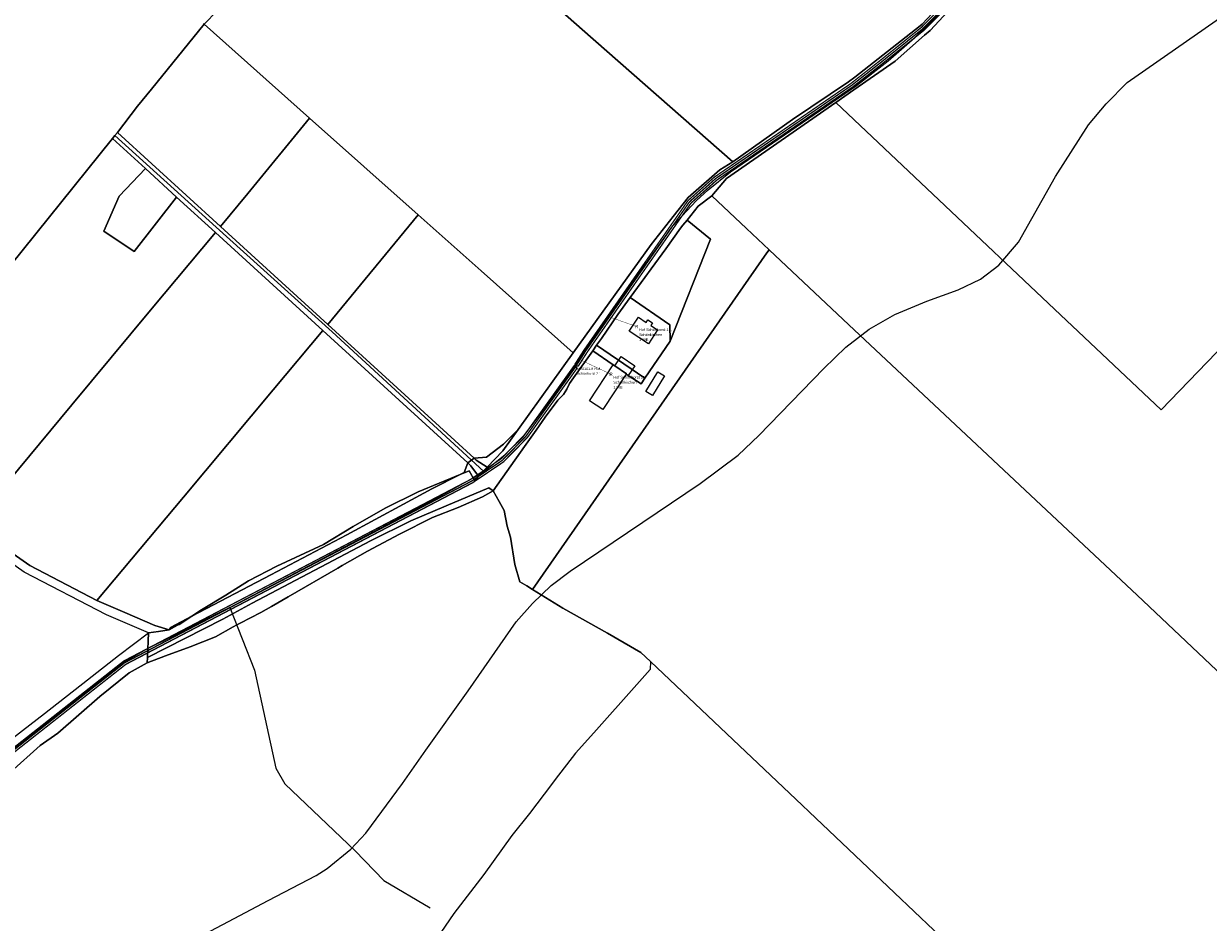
# Model space of a CAD drawing. Extents: x 577960 to 582939, y 6017202 to 6023066.
# Tile 71 of 217: x 580515 to 581126, y 6019584 to 6020047. Entities that reach past the tile are written whole.
import ezdxf
from ezdxf.enums import TextEntityAlignment as Align

# ---------------------------------------------------------------- set-up
doc = ezdxf.new("R2010")
doc.units = 0
doc.header["$MEASUREMENT"] = 0
doc.linetypes.add('D', pattern=[0])
for name, color, linetype in [('BER_Symbol', 7, 'D'), ('BER_Text', 7, 'D'), ('BF__ACCESS', 7, 'D'), ('EF', 7, 'D'), ('LI__FLUR', 7, 'D'), ('LI__GEB', 7, 'Continuous'), ('LI__STRASSE', 7, 'Continuous')]:
    doc.layers.add(name, color=color, linetype=linetype)
doc.styles.add('BER_Symbol', font='TGR01___.TTF')
doc.styles.add('BER_Text', font='arial.ttf')

msp = doc.modelspace()

# ---------------------------------------------------------------- linework, layer by layer
at = {"layer": 'BF__ACCESS', "color": 1, "linetype": 'D', "true_color": 0xff0000, "const_width": 0.7}
for points in [[(581131.772, 6020180.408), (581105.465, 6020135.952), (581093.445, 6020123.424), (581079.094, 6020117.347), (581059.327, 6020110.868), (581041.835, 6020103.278), (581028.038, 6020094.243), (580978.89, 6020044.763), (580956.91, 6020027.113), (580942.258, 6020015.624), (580872.001, 6019967.458), (580858.512, 6019955.45), (580804.923, 6019878.466), (580800.329, 6019871.3), (580799.262, 6019870.856)], [(581132.629, 6020179.893), (581106.266, 6020135.343), (581094.025, 6020122.584), (581079.446, 6020116.41), (581059.682, 6020109.932), (581042.312, 6020102.394), (581028.673, 6020093.464), (580979.56, 6020044.019), (580957.531, 6020026.329), (580942.85, 6020014.818), (580872.618, 6019966.669), (580859.265, 6019954.781), (580805.754, 6019877.911), (580801.171, 6019870.761), (580799.262, 6019870.856)], [(580799.262, 6019870.856), (580799.667, 6019870.16), (580774.116, 6019834.525), (580761.903, 6019822.046), (580746.005, 6019811.316), (580567.079, 6019717.648), (580483.135, 6019651.57), (580450.194, 6019632.465), (580421.809, 6019618.6), (580416.309, 6019612.854), (580416.687, 6019598.343), (580421.322, 6019587.013), (580450.762, 6019536.114), (580486.45, 6019506.462), (580504.839, 6019482.516), (580511.739, 6019468.848), (580556.703, 6019347.499), (580562.387, 6019329.918), (580563.992, 6019318.146), (580556.462, 6019248.781), (580547.375, 6019236.087), (580546.364, 6019234.652)], [(580799.262, 6019870.856), (580800.48, 6019869.578), (580774.884, 6019833.88), (580762.546, 6019821.274), (580746.518, 6019810.456), (580567.625, 6019716.805), (580483.698, 6019650.741), (580450.665, 6019631.582), (580422.408, 6019617.779), (580417.319, 6019612.463), (580417.682, 6019598.552), (580422.222, 6019587.454), (580451.539, 6019536.769), (580487.175, 6019507.159), (580505.69, 6019483.05), (580512.657, 6019469.249), (580557.648, 6019347.826), (580563.366, 6019330.141), (580565, 6019318.16), (580557.428, 6019248.413), (580548.189, 6019235.506), (580546.364, 6019234.652)]]:
    msp.add_lwpolyline(points, dxfattribs=at)
at = {"layer": 'BF__ACCESS', "color": 4, "linetype": 'D', "true_color": 0x00ffff, "const_width": 0.657}
for points in [[(581130.915, 6020180.924), (581104.663, 6020136.561), (581092.866, 6020124.265), (581078.743, 6020118.284), (581058.971, 6020111.804), (581041.359, 6020104.161), (581027.402, 6020095.022), (580978.22, 6020045.508), (580956.288, 6020027.896), (580941.666, 6020016.431), (580871.383, 6019968.247), (580857.759, 6019956.118), (580804.091, 6019879.022), (580799.486, 6019871.838), (580799.262, 6019870.856)], [(580799.262, 6019870.856), (580798.853, 6019870.741), (580773.348, 6019835.17), (580761.259, 6019822.818), (580745.492, 6019812.176), (580566.533, 6019718.491), (580482.572, 6019652.4), (580449.723, 6019633.348), (580421.21, 6019619.42), (580415.298, 6019613.244), (580415.692, 6019598.134), (580420.422, 6019586.571), (580449.986, 6019535.459), (580485.725, 6019505.764), (580503.989, 6019481.981), (580510.821, 6019468.448), (580555.758, 6019347.171), (580561.408, 6019329.695), (580562.985, 6019318.132), (580555.496, 6019249.15), (580546.561, 6019236.668), (580546.364, 6019234.652)]]:
    msp.add_lwpolyline(points, dxfattribs=at)
at = {"layer": 'EF', "color": 102, "linetype": 'D', "true_color": 0x15d72e, "const_width": 0.194}
msp.add_lwpolyline([(580831.33, 6019891.06), (580817.241, 6019896.083)], dxfattribs=at)
at = {"layer": 'EF', "color": 1, "linetype": 'D', "true_color": 0xff0000, "const_width": 0.194}
msp.add_lwpolyline([(580818.04, 6019866.51), (580802.05, 6019873.974)], dxfattribs=at)
at = {"layer": 'LI__FLUR', "color": 8, "linetype": 'D', "true_color": 0x808080}
for p, q in [((580761.284, 6020081.4), (580803.181, 6020044.494)), ((580803.181, 6020044.494), (580761.284, 6020081.4)), ((580608.065, 6020047.199), (580640.166, 6020080.411)), ((580640.166, 6020080.411), (580608.065, 6020047.199)), ((581005.946, 6020076.433), (580978.716, 6020047.256)), ((580978.716, 6020047.256), (581005.946, 6020076.433)), ((581009.534, 6020072.805), (580982.714, 6020043.997)), ((580982.714, 6020043.997), (581009.534, 6020072.805)), ((580608.065, 6020047.199), (580580.846, 6020013.684)), ((580580.846, 6020013.684), (580608.065, 6020047.199)), ((580607.668, 6020047.603), (580608.065, 6020047.199)), ((580608.065, 6020047.199), (580607.668, 6020047.603)), ((580662.489, 6019998.711), (580608.065, 6020047.199)), ((580608.065, 6020047.199), (580662.489, 6019998.711)), ((580803.181, 6020044.494), (580880.845, 6019976.083)), ((580880.845, 6019976.083), (580803.181, 6020044.494)), ((580977.596, 6020046.367), (580943.94, 6020019.749)), ((580943.94, 6020019.749), (580977.596, 6020046.367)), ((580978.716, 6020047.256), (580977.596, 6020046.367)), ((580977.596, 6020046.367), (580978.716, 6020047.256)), ((580979.846, 6020041.468), (580964.641, 6020028.085)), ((580964.641, 6020028.085), (580979.846, 6020041.468)), ((580982.714, 6020043.997), (580979.846, 6020041.468)), ((580979.846, 6020041.468), (580982.714, 6020043.997)), ((580964.641, 6020028.085), (580943.4, 6020013.262)), ((580943.4, 6020013.262), (580964.641, 6020028.085)), ((580943.94, 6020019.749), (580940.591, 6020017.49)), ((580940.591, 6020017.49), (580943.94, 6020019.749)), ((580580.846, 6020013.684), (580573.698, 6020004.88)), ((580573.698, 6020004.88), (580580.846, 6020013.684)), ((580940.591, 6020017.49), (580911.779, 6019998.057)), ((580911.779, 6019998.057), (580940.591, 6020017.49)), ((580943.4, 6020013.262), (580934.074, 6020006.755)), ((580934.074, 6020006.755), (580943.4, 6020013.262)), ((580573.698, 6020004.88), (580563.264, 6019991.298)), ((580563.264, 6019991.298), (580573.698, 6020004.88)), ((580877.592, 6019967.542), (580934.074, 6020006.755)), ((580934.074, 6020006.755), (580877.592, 6019967.542)), ((580934.074, 6020006.755), (580984.122, 6019959.493)), ((580984.122, 6019959.493), (580934.074, 6020006.755)), ((580630.548, 6019959.847), (580662.489, 6019998.711)), ((580662.489, 6019998.711), (580630.548, 6019959.847)), ((580662.489, 6019998.711), (580718.574, 6019948.739)), ((580718.574, 6019948.739), (580662.489, 6019998.711)), ((580911.779, 6019998.057), (580880.845, 6019976.083)), ((580880.845, 6019976.083), (580911.779, 6019998.057)), ((580560.702, 6019988.213), (580562, 6019989.776)), ((580562, 6019989.776), (580560.702, 6019988.213)), ((580562, 6019989.776), (580563.264, 6019991.298)), ((580563.264, 6019991.298), (580562, 6019989.776)), ((580563.264, 6019991.298), (580616.473, 6019942.721)), ((580616.473, 6019942.721), (580563.264, 6019991.298)), ((580497.946, 6019910.18), (580560.702, 6019988.213)), ((580560.702, 6019988.213), (580497.946, 6019910.18)), ((580560.702, 6019988.213), (580577.711, 6019972.681)), ((580577.711, 6019972.681), (580560.702, 6019988.213)), ((580564.216, 6019958.434), (580577.711, 6019972.681)), ((580577.711, 6019972.681), (580564.216, 6019958.434)), ((580577.711, 6019972.681), (580593.849, 6019957.944)), ((580593.849, 6019957.944), (580577.711, 6019972.681)), ((580874.165, 6019972.035), (580857.885, 6019957.728)), ((580857.885, 6019957.728), (580874.165, 6019972.035)), ((580880.845, 6019976.083), (580874.165, 6019972.035)), ((580874.165, 6019972.035), (580880.845, 6019976.083)), ((580869.993, 6019958.537), (580877.592, 6019967.542)), ((580877.592, 6019967.542), (580869.993, 6019958.537)), ((580556.21, 6019940.341), (580564.216, 6019958.434)), ((580564.216, 6019958.434), (580556.21, 6019940.341)), ((580616.473, 6019942.721), (580630.548, 6019959.847)), ((580630.548, 6019959.847), (580616.473, 6019942.721)), ((580863.025, 6019953.255), (580869.993, 6019958.537)), ((580869.993, 6019958.537), (580863.025, 6019953.255)), ((580887.962, 6019941.674), (580869.993, 6019958.537)), ((580869.993, 6019958.537), (580887.962, 6019941.674)), ((580984.122, 6019959.493), (581050.011, 6019897.237)), ((581050.011, 6019897.237), (580984.122, 6019959.493)), ((580593.849, 6019957.944), (580571.982, 6019929.905)), ((580571.982, 6019929.905), (580593.849, 6019957.944)), ((580593.849, 6019957.944), (580613.827, 6019939.702)), ((580613.827, 6019939.702), (580593.849, 6019957.944)), ((580857.885, 6019957.728), (580850.171, 6019947.894)), ((580850.171, 6019947.894), (580857.885, 6019957.728)), ((580857.276, 6019946.042), (580863.025, 6019953.255)), ((580863.025, 6019953.255), (580857.276, 6019946.042)), ((580718.574, 6019948.739), (580671.847, 6019892.143)), ((580671.847, 6019892.143), (580718.574, 6019948.739)), ((580751.041, 6019919.81), (580718.574, 6019948.739)), ((580718.574, 6019948.739), (580751.041, 6019919.81)), ((580850.171, 6019947.894), (580838.806, 6019933.404)), ((580838.806, 6019933.404), (580850.171, 6019947.894)), ((580571.982, 6019929.905), (580556.21, 6019940.341)), ((580556.21, 6019940.341), (580571.982, 6019929.905)), ((580671.847, 6019892.143), (580616.473, 6019942.721)), ((580616.473, 6019942.721), (580671.847, 6019892.143)), ((580853.944, 6019941.895), (580846.409, 6019931.228)), ((580846.409, 6019931.228), (580853.944, 6019941.895)), ((580855.121, 6019943.36), (580853.944, 6019941.895)), ((580853.944, 6019941.895), (580855.121, 6019943.36)), ((580857.276, 6019946.042), (580855.121, 6019943.36)), ((580855.121, 6019943.36), (580857.276, 6019946.042)), ((580869.437, 6019936.257), (580857.276, 6019946.042)), ((580857.276, 6019946.042), (580869.437, 6019936.257)), ((580899.611, 6019930.742), (580887.962, 6019941.674)), ((580887.962, 6019941.674), (580899.611, 6019930.742)), ((580580.338, 6019899.5), (580613.827, 6019939.702)), ((580613.827, 6019939.702), (580580.338, 6019899.5)), ((580613.827, 6019939.702), (580669.299, 6019889.047)), ((580669.299, 6019889.047), (580613.827, 6019939.702)), ((580848.554, 6019883.62), (580869.437, 6019936.257)), ((580869.437, 6019936.257), (580848.554, 6019883.62)), ((580777.598, 6019755.482), (580898.472, 6019929.103)), ((580898.472, 6019929.103), (580777.598, 6019755.482)), ((580838.806, 6019933.404), (580798.487, 6019877.53)), ((580798.487, 6019877.53), (580838.806, 6019933.404)), ((580846.409, 6019931.228), (580828.003, 6019906.111)), ((580828.003, 6019906.111), (580846.409, 6019931.228)), ((580898.472, 6019929.103), (580899.611, 6019930.742)), ((580899.611, 6019930.742), (580898.472, 6019929.103)), ((580940.852, 6019892.037), (580899.611, 6019930.742)), ((580899.611, 6019930.742), (580940.852, 6019892.037)), ((580798.487, 6019877.53), (580751.041, 6019919.81)), ((580751.041, 6019919.81), (580798.487, 6019877.53)), ((580828.003, 6019906.111), (580821.615, 6019897.35)), ((580821.615, 6019897.35), (580828.003, 6019906.111)), ((580828.003, 6019906.111), (580848.464, 6019891.966)), ((580848.464, 6019891.966), (580828.003, 6019906.111)), ((580539.723, 6019850.691), (580580.338, 6019899.5)), ((580580.338, 6019899.5), (580539.723, 6019850.691)), ((580821.615, 6019897.35), (580813.082, 6019885.015)), ((580813.082, 6019885.015), (580821.615, 6019897.35)), ((581101.905, 6019848.204), (581149.915, 6019897.867)), ((581149.915, 6019897.867), (581101.905, 6019848.204)), ((580671.847, 6019892.143), (580747.374, 6019823.212)), ((580747.374, 6019823.212), (580671.847, 6019892.143)), ((580848.464, 6019891.966), (580848.554, 6019883.62)), ((580848.554, 6019883.62), (580848.464, 6019891.966)), ((581089.539, 6019752.497), (580940.852, 6019892.037)), ((580940.852, 6019892.037), (581089.539, 6019752.497)), ((581050.011, 6019897.237), (581101.905, 6019848.204)), ((581101.905, 6019848.204), (581050.011, 6019897.237)), ((580669.299, 6019889.047), (580643.715, 6019858.488)), ((580643.715, 6019858.488), (580669.299, 6019889.047)), ((580744.062, 6019820.779), (580669.299, 6019889.047)), ((580669.299, 6019889.047), (580744.062, 6019820.779)), ((580808.599, 6019878.635), (580810.629, 6019881.552)), ((580810.629, 6019881.552), (580808.599, 6019878.635)), ((580813.082, 6019885.015), (580810.629, 6019881.552)), ((580810.629, 6019881.552), (580813.082, 6019885.015)), ((580810.629, 6019881.552), (580835.529, 6019864.415)), ((580835.529, 6019864.415), (580810.629, 6019881.552)), ((580835.529, 6019864.415), (580848.554, 6019883.62)), ((580848.554, 6019883.62), (580835.529, 6019864.415)), ((580798.487, 6019877.53), (580770.124, 6019838.033)), ((580770.124, 6019838.033), (580798.487, 6019877.53)), ((580798.646, 6019864.613), (580808.599, 6019878.635)), ((580808.599, 6019878.635), (580798.646, 6019864.613)), ((580819.158, 6019871.406), (580808.599, 6019878.635)), ((580808.599, 6019878.635), (580819.158, 6019871.406)), ((580819.966, 6019870.853), (580819.158, 6019871.406)), ((580819.158, 6019871.406), (580819.966, 6019870.853)), ((580826.049, 6019866.688), (580819.966, 6019870.853)), ((580819.966, 6019870.853), (580826.049, 6019866.688)), ((580795.315, 6019858.876), (580796.661, 6019861.731)), ((580796.661, 6019861.731), (580795.315, 6019858.876)), ((580796.661, 6019861.731), (580798.646, 6019864.613)), ((580798.646, 6019864.613), (580796.661, 6019861.731)), ((580825.906, 6019866.496), (580826.049, 6019866.688)), ((580826.049, 6019866.688), (580825.906, 6019866.496)), ((580826.89, 6019865.848), (580825.906, 6019866.496)), ((580825.906, 6019866.496), (580826.89, 6019865.848)), ((580833.531, 6019861.475), (580826.89, 6019865.848)), ((580826.89, 6019865.848), (580833.531, 6019861.475)), ((580835.529, 6019864.415), (580833.531, 6019861.475)), ((580833.531, 6019861.475), (580835.529, 6019864.415)), ((580643.715, 6019858.488), (580597.349, 6019803.107)), ((580597.349, 6019803.107), (580643.715, 6019858.488)), ((580790.624, 6019853.144), (580793.528, 6019856.096)), ((580793.528, 6019856.096), (580790.624, 6019853.144)), ((580793.528, 6019856.096), (580795.315, 6019858.876)), ((580795.315, 6019858.876), (580793.528, 6019856.096)), ((580488.136, 6019788.69), (580539.723, 6019850.691)), ((580539.723, 6019850.691), (580488.136, 6019788.69)), ((580784.13, 6019844.271), (580790.624, 6019853.144)), ((580790.624, 6019853.144), (580784.13, 6019844.271)), ((580779.474, 6019837.727), (580784.13, 6019844.271)), ((580784.13, 6019844.271), (580779.474, 6019837.727)), ((580770.124, 6019838.033), (580762.194, 6019826.993)), ((580762.194, 6019826.993), (580770.124, 6019838.033)), ((580762.475, 6019830.422), (580770.124, 6019838.033)), ((580770.124, 6019838.033), (580762.475, 6019830.422)), ((580773.381, 6019829.163), (580779.474, 6019837.727)), ((580779.474, 6019837.727), (580773.381, 6019829.163)), ((580753.771, 6019823.694), (580762.475, 6019830.422)), ((580762.475, 6019830.422), (580753.771, 6019823.694)), ((580762.194, 6019826.993), (580754.188, 6019818.488)), ((580754.188, 6019818.488), (580762.194, 6019826.993)), ((580757.162, 6019806.366), (580773.381, 6019829.163)), ((580773.381, 6019829.163), (580757.162, 6019806.366)), ((580742.158, 6019815.745), (580744.062, 6019820.779)), ((580744.062, 6019820.779), (580742.158, 6019815.745)), ((580744.062, 6019820.779), (580747.374, 6019823.212)), ((580747.374, 6019823.212), (580744.062, 6019820.779)), ((580744.062, 6019820.779), (580745.664, 6019819.314)), ((580745.664, 6019819.314), (580744.062, 6019820.779)), ((580745.664, 6019819.314), (580749.721, 6019813.816)), ((580749.721, 6019813.816), (580745.664, 6019819.314)), ((580747.374, 6019823.212), (580753.771, 6019823.694)), ((580753.771, 6019823.694), (580747.374, 6019823.212)), ((580748.457, 6019822.226), (580747.374, 6019823.212)), ((580747.374, 6019823.212), (580748.457, 6019822.226)), ((580754.188, 6019818.488), (580748.457, 6019822.226)), ((580748.457, 6019822.226), (580754.188, 6019818.488)), ((580754.188, 6019818.488), (580749.721, 6019813.816)), ((580749.721, 6019813.816), (580754.188, 6019818.488)), ((580740.191, 6019814.749), (580718.553, 6019805.868)), ((580718.553, 6019805.868), (580740.191, 6019814.749)), ((580725.534, 6019807.322), (580740.191, 6019814.749)), ((580740.191, 6019814.749), (580725.534, 6019807.322)), ((580744.855, 6019816.663), (580740.191, 6019814.749)), ((580740.191, 6019814.749), (580744.855, 6019816.663)), ((580740.191, 6019814.749), (580742.158, 6019815.745)), ((580742.158, 6019815.745), (580740.191, 6019814.749)), ((580747.781, 6019811.427), (580744.855, 6019816.663)), ((580744.855, 6019816.663), (580747.781, 6019811.427)), ((580749.721, 6019813.816), (580747.781, 6019811.427)), ((580747.781, 6019811.427), (580749.721, 6019813.816)), ((580681.675, 6019783.575), (580725.534, 6019807.322)), ((580725.534, 6019807.322), (580681.675, 6019783.575)), ((580718.553, 6019805.868), (580701.47, 6019797.468)), ((580701.47, 6019797.468), (580718.553, 6019805.868)), ((580732.933, 6019798.576), (580754.989, 6019807.963)), ((580754.989, 6019807.963), (580732.933, 6019798.576)), ((580757.162, 6019806.366), (580751.633, 6019803.172)), ((580751.633, 6019803.172), (580757.162, 6019806.366)), ((580754.989, 6019807.963), (580757.162, 6019806.366)), ((580757.162, 6019806.366), (580754.989, 6019807.963)), ((580760.233, 6019800.908), (580757.162, 6019806.366)), ((580757.162, 6019806.366), (580760.233, 6019800.908)), ((580597.349, 6019803.107), (580552.603, 6019749.662)), ((580552.603, 6019749.662), (580597.349, 6019803.107)), ((580751.633, 6019803.172), (580739.072, 6019797.775)), ((580739.072, 6019797.775), (580751.633, 6019803.172)), ((580762.867, 6019796.148), (580760.233, 6019800.908)), ((580760.233, 6019800.908), (580762.867, 6019796.148)), ((580701.47, 6019797.468), (580685.022, 6019787.932)), ((580685.022, 6019787.932), (580701.47, 6019797.468)), ((580714.644, 6019790.793), (580732.933, 6019798.576)), ((580732.933, 6019798.576), (580714.644, 6019790.793)), ((580739.072, 6019797.775), (580725.934, 6019792.539)), ((580725.934, 6019792.539), (580739.072, 6019797.775)), ((580764.503, 6019788.047), (580762.867, 6019796.148)), ((580762.867, 6019796.148), (580764.503, 6019788.047)), ((580518.013, 6019767.718), (580488.136, 6019788.69)), ((580488.136, 6019788.69), (580518.013, 6019767.718)), ((580685.022, 6019787.932), (580669.594, 6019778.623)), ((580669.594, 6019778.623), (580685.022, 6019787.932)), ((580693.854, 6019780.449), (580714.644, 6019790.793)), ((580714.644, 6019790.793), (580693.854, 6019780.449)), ((580725.934, 6019792.539), (580708.883, 6019784.027)), ((580708.883, 6019784.027), (580725.934, 6019792.539)), ((580766.092, 6019782.491), (580764.503, 6019788.047)), ((580764.503, 6019788.047), (580766.092, 6019782.491)), ((580642.527, 6019762.893), (580681.675, 6019783.575)), ((580681.675, 6019783.575), (580642.527, 6019762.893)), ((580708.883, 6019784.027), (580692.268, 6019775.164)), ((580692.268, 6019775.164), (580708.883, 6019784.027)), ((580768.478, 6019768.252), (580766.092, 6019782.491)), ((580766.092, 6019782.491), (580768.478, 6019768.252)), ((580632.746, 6019748.427), (580693.854, 6019780.449)), ((580693.854, 6019780.449), (580632.746, 6019748.427)), ((580669.594, 6019778.623), (580645.583, 6019767.468)), ((580645.583, 6019767.468), (580669.594, 6019778.623)), ((580692.268, 6019775.164), (580679.35, 6019767.732)), ((580679.35, 6019767.732), (580692.268, 6019775.164)), ((580515.204, 6019764.269), (580502.11, 6019773.506)), ((580557.669, 6019742.318), (580515.204, 6019764.269)), ((580552.603, 6019749.662), (580518.013, 6019767.718)), ((580518.013, 6019767.718), (580552.603, 6019749.662)), ((580601.617, 6019741.575), (580642.527, 6019762.893)), ((580642.527, 6019762.893), (580601.617, 6019741.575)), ((580645.583, 6019767.468), (580630.847, 6019759.909)), ((580630.847, 6019759.909), (580645.583, 6019767.468)), ((580676.97, 6019766.363), (580651.383, 6019751.642)), ((580651.383, 6019751.642), (580676.97, 6019766.363)), ((580679.35, 6019767.732), (580676.97, 6019766.363)), ((580676.97, 6019766.363), (580679.35, 6019767.732)), ((580770.906, 6019759.388), (580768.478, 6019768.252)), ((580768.478, 6019768.252), (580770.906, 6019759.388)), ((580630.847, 6019759.909), (580619.301, 6019752.413)), ((580619.301, 6019752.413), (580630.847, 6019759.909)), ((580774.6, 6019757.357), (580770.906, 6019759.388)), ((580770.906, 6019759.388), (580774.6, 6019757.357)), ((580777.598, 6019755.482), (580774.6, 6019757.357)), ((580774.6, 6019757.357), (580777.598, 6019755.482)), ((580619.301, 6019752.413), (580606.717, 6019744.834)), ((580606.717, 6019744.834), (580619.301, 6019752.413)), ((580651.383, 6019751.642), (580642.741, 6019746.663)), ((580642.741, 6019746.663), (580651.383, 6019751.642)), ((580793.13, 6019745.752), (580777.598, 6019755.482)), ((580777.598, 6019755.482), (580793.13, 6019745.752)), ((581203.809, 6019644.331), (581089.539, 6019752.497)), ((581089.539, 6019752.497), (581203.809, 6019644.331)), ((580567.041, 6019743.454), (580552.603, 6019749.662)), ((580552.603, 6019749.662), (580567.041, 6019743.454)), ((580606.717, 6019744.834), (580601.617, 6019741.575)), ((580601.617, 6019741.575), (580606.717, 6019744.834)), ((580617.727, 6019740.053), (580632.746, 6019748.427)), ((580632.746, 6019748.427), (580617.727, 6019740.053)), ((580642.741, 6019746.663), (580637.214, 6019743.479)), ((580637.214, 6019743.479), (580642.741, 6019746.663)), ((580816.277, 6019732.948), (580793.13, 6019745.752)), ((580793.13, 6019745.752), (580816.277, 6019732.948)), ((580579.351, 6019733.006), (580557.669, 6019742.318)), ((580582.52, 6019736.799), (580567.041, 6019743.454)), ((580567.041, 6019743.454), (580582.52, 6019736.799)), ((580578.778, 6019720.356), (580617.727, 6019740.053)), ((580617.727, 6019740.053), (580578.778, 6019720.356)), ((580590.661, 6019735.865), (580601.617, 6019741.575)), ((580601.617, 6019741.575), (580590.661, 6019735.865)), ((580601.617, 6019741.575), (580595.135, 6019737.431)), ((580595.135, 6019737.431), (580601.617, 6019741.575)), ((580637.214, 6019743.479), (580626.544, 6019738.018)), ((580626.544, 6019738.018), (580637.214, 6019743.479)), ((580563.857, 6019721.32), (580579.351, 6019733.006)), ((580579.351, 6019733.006), (580578.778, 6019720.356)), ((580578.778, 6019720.356), (580579.351, 6019733.006)), ((580579.351, 6019733.006), (580584.449, 6019733.774)), ((580584.449, 6019733.774), (580579.351, 6019733.006)), ((580589.928, 6019734.598), (580582.52, 6019736.799)), ((580582.52, 6019736.799), (580589.928, 6019734.598)), ((580584.449, 6019733.774), (580589.928, 6019734.598)), ((580589.928, 6019734.598), (580584.449, 6019733.774)), ((580594.204, 6019737.069), (580589.928, 6019734.598)), ((580589.928, 6019734.598), (580594.204, 6019737.069)), ((580589.928, 6019734.598), (580590.661, 6019735.865)), ((580590.661, 6019735.865), (580589.928, 6019734.598)), ((580595.135, 6019737.431), (580594.204, 6019737.069)), ((580594.204, 6019737.069), (580595.135, 6019737.431)), ((580622.994, 6019736.115), (580613.855, 6019731.01)), ((580613.855, 6019731.01), (580622.994, 6019736.115)), ((580624.835, 6019737.143), (580622.994, 6019736.115)), ((580622.994, 6019736.115), (580624.835, 6019737.143)), ((580626.544, 6019738.018), (580624.835, 6019737.143)), ((580624.835, 6019737.143), (580626.544, 6019738.018)), ((580833.457, 6019722.943), (580816.277, 6019732.948)), ((580816.277, 6019732.948), (580833.457, 6019722.943)), ((580613.855, 6019731.01), (580600.787, 6019725.784)), ((580600.787, 6019725.784), (580613.855, 6019731.01)), ((580547.889, 6019708.872), (580563.857, 6019721.32)), ((580588.024, 6019721.113), (580578.647, 6019717.482)), ((580578.647, 6019717.482), (580588.024, 6019721.113)), ((580578.778, 6019720.356), (580578.647, 6019717.482)), ((580578.647, 6019717.482), (580578.778, 6019720.356)), ((580600.787, 6019725.784), (580588.024, 6019721.113)), ((580588.024, 6019721.113), (580600.787, 6019725.784)), ((580838.41, 6019718.252), (580833.457, 6019722.943)), ((580833.457, 6019722.943), (580838.41, 6019718.252)), ((580578.647, 6019717.482), (580569.388, 6019712.428)), ((580569.388, 6019712.428), (580578.647, 6019717.482)), ((580838.235, 6019714.179), (580831.292, 6019706.364)), ((580838.41, 6019718.252), (580838.235, 6019714.179)), ((580864.772, 6019693.28), (580838.41, 6019718.252)), ((580525.708, 6019691.379), (580547.889, 6019708.872)), ((580569.388, 6019712.428), (580554.238, 6019700.219)), ((580554.238, 6019700.219), (580569.388, 6019712.428)), ((580831.292, 6019706.364), (580809.16, 6019681.377)), ((580554.238, 6019700.219), (580532.455, 6019681.183)), ((580532.455, 6019681.183), (580554.238, 6019700.219)), ((580500.307, 6019671.868), (580525.708, 6019691.379)), ((580916.642, 6019644.142), (580864.772, 6019693.28)), ((580532.455, 6019681.183), (580523.348, 6019674.816)), ((580523.348, 6019674.816), (580532.455, 6019681.183)), ((580809.16, 6019681.377), (580799.655, 6019670.904)), ((580523.348, 6019674.816), (580508.074, 6019661.112)), ((580508.074, 6019661.112), (580523.348, 6019674.816)), ((580799.655, 6019670.904), (580789.278, 6019657.323)), ((580787.37, 6019654.825), (580775.895, 6019639.805)), ((580789.278, 6019657.323), (580787.37, 6019654.825)), ((580920.282, 6019640.694), (580916.642, 6019644.142)), ((580964.417, 6019598.881), (580920.282, 6019640.694)), ((580775.895, 6019639.805), (580766.879, 6019628.39)), ((580766.879, 6019628.39), (580752.314, 6019608.359)), ((580752.314, 6019608.359), (580736.989, 6019588.228)), ((581003.117, 6019562.219), (580964.417, 6019598.881)), ((580736.989, 6019588.228), (580730.122, 6019578.442))]:
    msp.add_line(p, q, dxfattribs=at)
at = {"layer": 'LI__GEB', "color": 5, "linetype": 'D', "true_color": 0x0000ff}
for p, q in [((580827.468, 6019888.67), (580832.19, 6019895.894)), ((580832.19, 6019895.894), (580836.175, 6019893.289)), ((580836.175, 6019893.289), (580837.021, 6019894.582)), ((580837.021, 6019894.582), (580839.481, 6019892.974)), ((580839.481, 6019892.974), (580838.612, 6019891.645)), ((580838.612, 6019891.645), (580842.076, 6019889.382)), ((580837.378, 6019882.194), (580827.468, 6019888.67)), ((580842.076, 6019889.382), (580837.378, 6019882.194)), ((580819.966, 6019870.853), (580823.301, 6019875.724)), ((580823.301, 6019875.724), (580830.349, 6019870.899)), ((580806.92, 6019852.82), (580819.158, 6019871.406)), ((580819.158, 6019871.406), (580819.966, 6019870.853)), ((580826.049, 6019866.688), (580819.966, 6019870.853)), ((580819.966, 6019870.853), (580826.049, 6019866.688)), ((580830.349, 6019870.899), (580826.89, 6019865.848)), ((580835.971, 6019857.633), (580842.125, 6019867.787)), ((580842.125, 6019867.787), (580845.568, 6019865.701)), ((580825.906, 6019866.496), (580813.882, 6019848.236)), ((580825.906, 6019866.496), (580826.049, 6019866.688)), ((580826.049, 6019866.688), (580825.906, 6019866.496)), ((580826.89, 6019865.848), (580825.906, 6019866.496)), ((580845.568, 6019865.701), (580839.414, 6019855.547)), ((580839.414, 6019855.547), (580835.971, 6019857.633)), ((580813.882, 6019848.236), (580806.92, 6019852.82))]:
    msp.add_line(p, q, dxfattribs=at)
at = {"layer": 'LI__STRASSE', "color": 251, "linetype": 'D', "true_color": 0x656464}
for p, q in [((580974.833, 6020040.236), (581019.381, 6020085.02)), ((580961.161, 6020028.215), (580974.833, 6020040.236)), ((580944.662, 6020015.487), (580961.161, 6020028.215)), ((580879.753, 6019970.962), (580944.662, 6020015.487)), ((580562, 6019989.776), (580614.193, 6019942.447)), ((580868.215, 6019961.671), (580879.753, 6019970.962)), ((580861.961, 6019956.072), (580868.215, 6019961.671)), ((580849.971, 6019943.114), (580861.961, 6019956.072)), ((580614.193, 6019942.447), (580674.104, 6019888.473)), ((580825.053, 6019908.082), (580849.971, 6019943.114)), ((580803.484, 6019877.076), (580825.053, 6019908.082)), ((580674.104, 6019888.473), (580752.405, 6019816.332)), ((580791.968, 6019860.072), (580803.484, 6019877.076)), ((580772.664, 6019834.276), (580791.968, 6019860.072)), ((580763.264, 6019824.953), (580772.664, 6019834.276)), ((580752.405, 6019816.332), (580763.264, 6019824.953)), ((580721.038, 6019798.678), (580746.813, 6019812.971)), ((580746.813, 6019812.971), (580752.405, 6019816.332)), ((580621.217, 6019746.077), (580721.038, 6019798.678)), ((580621.217, 6019746.077), (580591.192, 6019730.982)), ((580621.217, 6019746.077), (580633.957, 6019713.757)), ((580591.192, 6019730.982), (580578.988, 6019724.985)), ((580578.988, 6019724.985), (580565.64, 6019717.35)), ((580565.64, 6019717.35), (580487.432, 6019655.155)), ((580633.957, 6019713.757), (580645.059, 6019663.209)), ((580645.059, 6019663.209), (580649.737, 6019655.102)), ((580649.737, 6019655.102), (580685.941, 6019620.516)), ((580685.941, 6019620.516), (580700.854, 6019605.152)), ((580700.854, 6019605.152), (580724.704, 6019591.057))]:
    msp.add_line(p, q, dxfattribs=at)
at = {"layer": 'LI__STRASSE', "color": 251, "linetype": 'D', "true_color": 0x646464}
for p, q in [((581084.445, 6020017.041), (581145.971, 6020060.055)), ((581073.636, 6020006.029), (581084.445, 6020017.041)), ((581064.479, 6019995.232), (581073.636, 6020006.029)), ((581047.446, 6019968.594), (581064.479, 6019995.232)), ((581028.38, 6019934.611), (581047.446, 6019968.594)), ((581018.244, 6019922.826), (581028.38, 6019934.611)), ((581008.816, 6019915.519), (581018.244, 6019922.826)), ((580981.003, 6019904.206), (580997.252, 6019910.147)), ((580997.252, 6019910.147), (581008.816, 6019915.519)), ((580964.503, 6019897.37), (580981.003, 6019904.206)), ((580951.303, 6019889.828), (580964.503, 6019897.37)), ((580939.307, 6019880.514), (580951.303, 6019889.828)), ((580927.93, 6019869.401), (580939.307, 6019880.514)), ((580894.262, 6019834.908), (580927.93, 6019869.401)), ((580883.743, 6019824.687), (580894.262, 6019834.908)), ((580864.091, 6019810.159), (580883.743, 6019824.687)), ((580796.959, 6019764.891), (580864.091, 6019810.159)), ((580787.169, 6019757.482), (580796.959, 6019764.891)), ((580777.574, 6019748.262), (580787.169, 6019757.482)), ((580769.107, 6019738.737), (580777.574, 6019748.262)), ((580744.341, 6019703.178), (580769.107, 6019738.737)), ((580722.38, 6019672.486), (580744.341, 6019703.178)), ((580710.474, 6019655.288), (580722.38, 6019672.486)), ((580691.423, 6019629.624), (580710.474, 6019655.288)), ((580683.75, 6019621.421), (580691.423, 6019629.624)), ((580671.579, 6019611.367), (580683.75, 6019621.421)), ((580665.891, 6019607.861), (580671.579, 6019611.367)), ((580641.086, 6019594.963), (580665.891, 6019607.861)), ((580540.542, 6019541.716), (580641.086, 6019594.963))]:
    msp.add_line(p, q, dxfattribs=at)

# ---------------------------------------------------------------- texts
at = {"layer": 'BER_Symbol', "color": 5, "true_color": 0x0000ff, "style": 'BER_Symbol'}
for p in [(580831.33, 6019891.06), (580818.04, 6019866.51)]:
    msp.add_text('R', height=1.667, dxfattribs=at).set_placement(p, align=Align.MIDDLE_CENTER)
at = {"layer": 'BER_Symbol', "color": 96, "true_color": 0x008000, "style": 'BER_Symbol'}
msp.add_text('y', height=1.75, dxfattribs=at).set_placement((580799.262, 6019870.856), align=Align.MIDDLE_CENTER)
at = {"layer": 'BER_Text', "color": 5, "true_color": 0x0000ff, "char_height": 1.417, "width": 70, "attachment_point": 1, "line_spacing_factor": 1.1, "style": 'BER_Text'}
for s, insert in [('Hof Schönhorst 19, \\PSchönkirchen\\P1 WE', (580832.497, 6019890.227)), ('Hof Schönhorst 21, \\PSchönkirchen\\P1 WE', (580819.207, 6019865.677))]:
    msp.add_mtext(s, dxfattribs=dict(at, insert=insert))
at = {"layer": 'BER_Text', "color": 96, "true_color": 0x008000, "insert": (580800.487, 6019869.981), "char_height": 1.333, "width": 70, "attachment_point": 1, "line_spacing_factor": 1.1, "style": 'BER_Text'}
msp.add_mtext('NV0101-8 Hof \\PSchönhorst 21', dxfattribs=at)

doc.saveas('drawing.dxf')
